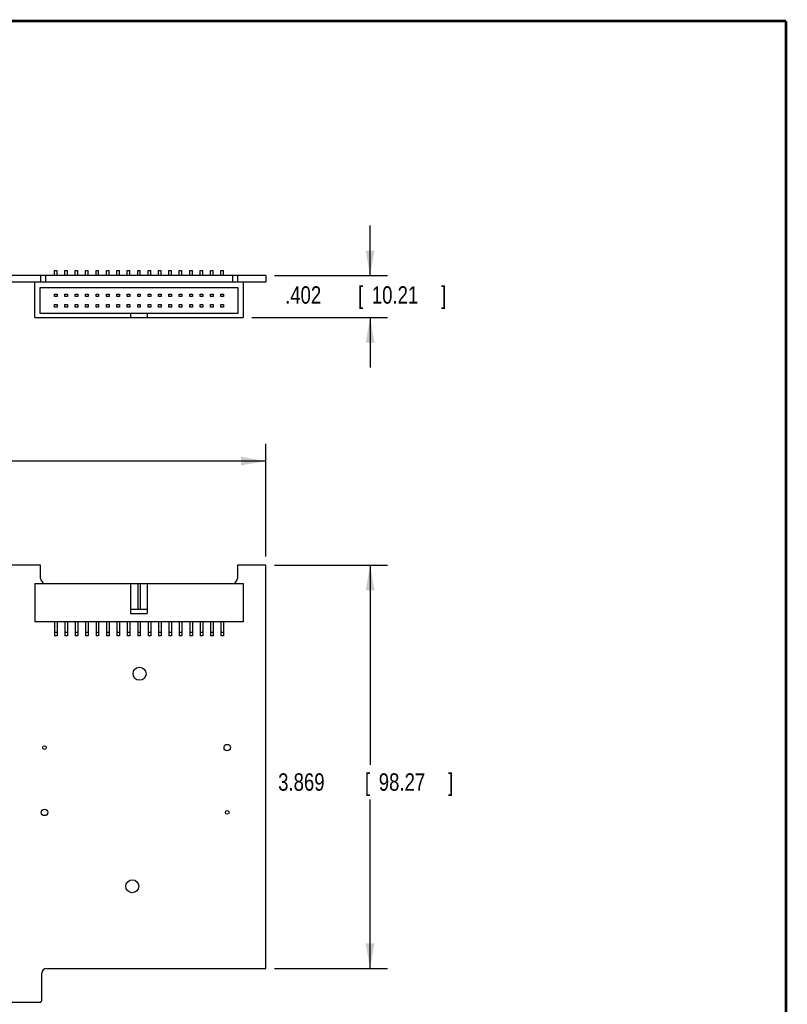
# Model space of a CAD drawing. Header units: inches. Extents: x 0.2 to 16.8, y 0.1 to 10.8.
# Tile 10 of 10: x 11.2 to 16.8, y 3.7 to 10.8. Entities that reach past the tile are written whole.
import ezdxf

# ---------------------------------------------------------------- set-up
doc = ezdxf.new("R2010")
doc.units = ezdxf.units.IN
doc.header["$LTSCALE"] = 0.935
doc.header["$MEASUREMENT"] = 0
doc.layers.get('0').update_dxf_attribs({"linetype": 'CONTINUOUS'})
doc.layers.add('DIMENSIONS', color=7, linetype='CONTINUOUS')
doc.styles.get("Standard").update_dxf_attribs({"font": 'txt', "width": 0.8})
doc.dimstyles.new('DIMSTYLE_1', dxfattribs={"dimtxt": 0.125, "dimasz": 0.18, "dimexe": 0.18, "dimexo": 0.0625, "dimgap": 0.09, "dimtad": 0, "dimtih": 1, "dimtoh": 1, "dimdec": 3, "dimlfac": 1.333333, "dimzin": 4, "dimdsep": 46, "dimtxsty": 'STANDARD', "dimblk": '_FILLED', "dimblk1": '_FILLED', "dimblk2": '_FILLED', "dimcen": 0.09, "dimadec": 0, "dimazin": 0, "dimtp": 0.005, "dimtm": 0.005, "dimtfac": 1, "dimtdec": 3, "dimtofl": 0, "dimtmove": 0, "dimatfit": 3, "dimldrblk": '_FILLED', "dimfxl": 1, "dimtolj": 1, "dimtzin": 4, "dimarcsym": 0})

# ---------------------------------------------------------------- blocks, each defined once
blk = doc.blocks.new('_FILLED')
at = {"color": 0, "linetype": 'BYBLOCK'}
blk.add_solid([(0, 0), (-1, 0.174), (-1, -0.174)], dxfattribs=at)
blk = doc.blocks.new('*D0')
at = {"layer": 'DIMENSIONS', "color": 2, "linetype": 'CONTINUOUS'}
for p, q in [((13.7538, 8.926), (13.7538, 9.286)), ((13.0663, 8.926), (13.8788, 8.926)), ((12.9013, 8.6245), (13.8788, 8.6245)), ((13.7538, 8.6245), (13.7538, 8.2645))]:
    blk.add_line(p, q, dxfattribs=at)
at = {"layer": 'DIMENSIONS', "color": 2, "linetype": 'CONTINUOUS', "xscale": 0.18, "yscale": 0.18, "zscale": 0.18}
for p, rotation in [((13.7538, 8.926), 270), ((13.7538, 8.6245), 90)]:
    blk.add_blockref('_FILLED', p, dxfattribs=dict(at, rotation=rotation))
at = {"layer": 'DIMENSIONS', "color": 2, "linetype": 'CONTINUOUS', "width": 0.8}
for s, p in [('.402', (13.1413, 8.7244)), ('[', (13.6663, 8.7244)), ('10.21', (13.7663, 8.7244)), (']', (14.2663, 8.7244))]:
    blk.add_text(s, height=0.125, dxfattribs=at).set_placement(p)
blk = doc.blocks.new('*D2')
at = {"layer": 'DIMENSIONS', "color": 2, "linetype": 'CONTINUOUS'}
for p, q in [((13.0663, 6.841), (13.8788, 6.841)), ((13.7538, 6.841), (13.7538, 5.4057)), ((13.7538, 3.9393), (13.7538, 5.1557)), ((13.0663, 3.9393), (13.8788, 3.9393))]:
    blk.add_line(p, q, dxfattribs=at)
at = {"layer": 'DIMENSIONS', "color": 2, "linetype": 'CONTINUOUS', "xscale": 0.18, "yscale": 0.18, "zscale": 0.18}
for p, rotation in [((13.7538, 6.841), 90), ((13.7538, 3.9393), 270)]:
    blk.add_blockref('_FILLED', p, dxfattribs=dict(at, rotation=rotation))
at = {"layer": 'DIMENSIONS', "color": 2, "linetype": 'CONTINUOUS', "width": 0.8}
for s, p in [('3.869', (13.0913, 5.2182)), ('[', (13.7163, 5.2182)), ('98.27', (13.8163, 5.2182)), (']', (14.3163, 5.2182))]:
    blk.add_text(s, height=0.125, dxfattribs=at).set_placement(p)
blk = doc.blocks.new('*D5')
at = {"layer": 'DIMENSIONS', "color": 2, "linetype": 'CONTINUOUS'}
for p, q in [((7.4613, 6.7205), (7.4613, 7.716)), ((13.0038, 6.9035), (13.0038, 7.716)), ((7.4613, 7.591), (9.6122, 7.591)), ((13.0038, 7.591), (11.1622, 7.591))]:
    blk.add_line(p, q, dxfattribs=at)
at = {"layer": 'DIMENSIONS', "color": 2, "linetype": 'CONTINUOUS', "xscale": 0.18, "yscale": 0.18, "zscale": 0.18, "rotation": 180}
blk.add_blockref('_FILLED', (7.4613, 7.591), dxfattribs=at)
at = {"layer": 'DIMENSIONS', "color": 2, "linetype": 'CONTINUOUS', "xscale": 0.18, "yscale": 0.18, "zscale": 0.18}
blk.add_blockref('_FILLED', (13.0038, 7.591), dxfattribs=at)
at = {"layer": 'DIMENSIONS', "color": 2, "linetype": 'CONTINUOUS', "width": 0.8}
for s, p in [('7.390', (9.6747, 7.5285)), ('[', (10.2997, 7.5285)), ('187.71', (10.3997, 7.5285)), (']', (10.9997, 7.5285))]:
    blk.add_text(s, height=0.125, dxfattribs=at).set_placement(p)

msp = doc.modelspace()

# ---------------------------------------------------------------- linework, layer by layer
at = {"color": 7, "linetype": 'CONTINUOUS'}
for p, q in [((11.4794, 8.96355), (11.49815, 8.96355)), ((11.4794, 8.92605), (11.4794, 8.96355)), ((11.49815, 8.92605), (11.49815, 8.96355)), ((11.5544, 8.96355), (11.57315, 8.96355)), ((11.5544, 8.92605), (11.5544, 8.96355)), ((11.57315, 8.92605), (11.57315, 8.96355)), ((11.6294, 8.96355), (11.64815, 8.96355)), ((11.6294, 8.92605), (11.6294, 8.96355)), ((11.64815, 8.92605), (11.64815, 8.96355)), ((11.7044, 8.96355), (11.72315, 8.96355)), ((11.7044, 8.92605), (11.7044, 8.96355)), ((11.72315, 8.92605), (11.72315, 8.96355)), ((11.7794, 8.96355), (11.79815, 8.96355)), ((11.7794, 8.92605), (11.7794, 8.96355)), ((11.79815, 8.92605), (11.79815, 8.96355)), ((11.8544, 8.96355), (11.87315, 8.96355)), ((11.8544, 8.92605), (11.8544, 8.96355)), ((11.87315, 8.92605), (11.87315, 8.96355)), ((11.9294, 8.96355), (11.94815, 8.96355)), ((11.9294, 8.92605), (11.9294, 8.96355)), ((11.94815, 8.92605), (11.94815, 8.96355)), ((12.0044, 8.96355), (12.02315, 8.96355)), ((12.0044, 8.92605), (12.0044, 8.96355)), ((12.02315, 8.92605), (12.02315, 8.96355)), ((12.0794, 8.96355), (12.09815, 8.96355)), ((12.0794, 8.92605), (12.0794, 8.96355)), ((12.09815, 8.92605), (12.09815, 8.96355)), ((12.1544, 8.96355), (12.17315, 8.96355)), ((12.1544, 8.92605), (12.1544, 8.96355)), ((12.17315, 8.92605), (12.17315, 8.96355)), ((12.2294, 8.96355), (12.24815, 8.96355)), ((12.2294, 8.92605), (12.2294, 8.96355)), ((12.24815, 8.92605), (12.24815, 8.96355)), ((12.3044, 8.96355), (12.32315, 8.96355)), ((12.3044, 8.92605), (12.3044, 8.96355)), ((12.32315, 8.92605), (12.32315, 8.96355)), ((12.3794, 8.96355), (12.39815, 8.96355)), ((12.3794, 8.92605), (12.3794, 8.96355)), ((12.39815, 8.92605), (12.39815, 8.96355)), ((12.4544, 8.96355), (12.47315, 8.96355)), ((12.4544, 8.92605), (12.4544, 8.96355)), ((12.47315, 8.92605), (12.47315, 8.96355)), ((12.5294, 8.96355), (12.54815, 8.96355)), ((12.5294, 8.92605), (12.5294, 8.96355)), ((12.54815, 8.92605), (12.54815, 8.96355)), ((12.6044, 8.96355), (12.62315, 8.96355)), ((12.6044, 8.92605), (12.6044, 8.96355)), ((12.62315, 8.92605), (12.62315, 8.96355)), ((12.6794, 8.96355), (12.69815, 8.96355)), ((12.6794, 8.92605), (12.6794, 8.96355)), ((12.69815, 8.92605), (12.69815, 8.96355)), ((13.00378, 8.92605), (7.85128, 8.92605)), ((13.00378, 8.87955), (7.85128, 8.87955)), ((11.33878, 8.62455), (11.33878, 8.87955)), ((11.38003, 8.92605), (11.38003, 8.87955)), ((11.41528, 8.92605), (11.41528, 8.87955)), ((12.76228, 8.92605), (12.76228, 8.87955)), ((12.79753, 8.92605), (12.79753, 8.87955)), ((12.83878, 8.87955), (12.83878, 8.62455)), ((13.00378, 8.92605), (13.00378, 8.87955)), ((11.37628, 8.84055), (12.80128, 8.84055)), ((11.37628, 8.65305), (11.37628, 8.84055)), ((11.4794, 8.79367), (11.49815, 8.79367)), ((11.4794, 8.77492), (11.4794, 8.79367)), ((11.49815, 8.79367), (11.49815, 8.77492)), ((11.5544, 8.79367), (11.57315, 8.79367)), ((11.5544, 8.77492), (11.5544, 8.79367)), ((11.57315, 8.79367), (11.57315, 8.77492)), ((11.6294, 8.79367), (11.64815, 8.79367)), ((11.6294, 8.77492), (11.6294, 8.79367)), ((11.64815, 8.79367), (11.64815, 8.77492)), ((11.7044, 8.79367), (11.72315, 8.79367)), ((11.7044, 8.77492), (11.7044, 8.79367)), ((11.72315, 8.79367), (11.72315, 8.77492)), ((11.7794, 8.79367), (11.79815, 8.79367)), ((11.7794, 8.77492), (11.7794, 8.79367)), ((11.79815, 8.79367), (11.79815, 8.77492)), ((11.8544, 8.79367), (11.87315, 8.79367)), ((11.8544, 8.77492), (11.8544, 8.79367)), ((11.87315, 8.79367), (11.87315, 8.77492)), ((11.9294, 8.79367), (11.94815, 8.79367)), ((11.9294, 8.77492), (11.9294, 8.79367)), ((11.94815, 8.79367), (11.94815, 8.77492)), ((12.0044, 8.79367), (12.02315, 8.79367)), ((12.0044, 8.77492), (12.0044, 8.79367)), ((12.02315, 8.79367), (12.02315, 8.77492)), ((12.0794, 8.79367), (12.09815, 8.79367)), ((12.0794, 8.77492), (12.0794, 8.79367)), ((12.09815, 8.79367), (12.09815, 8.77492)), ((12.1544, 8.79367), (12.17315, 8.79367)), ((12.1544, 8.77492), (12.1544, 8.79367)), ((12.17315, 8.79367), (12.17315, 8.77492)), ((12.2294, 8.79367), (12.24815, 8.79367)), ((12.2294, 8.77492), (12.2294, 8.79367)), ((12.24815, 8.79367), (12.24815, 8.77492)), ((12.3044, 8.79367), (12.32315, 8.79367)), ((12.3044, 8.77492), (12.3044, 8.79367)), ((12.32315, 8.79367), (12.32315, 8.77492)), ((12.3794, 8.79367), (12.39815, 8.79367)), ((12.3794, 8.77492), (12.3794, 8.79367)), ((12.39815, 8.79367), (12.39815, 8.77492)), ((12.4544, 8.79367), (12.47315, 8.79367)), ((12.4544, 8.77492), (12.4544, 8.79367)), ((12.47315, 8.79367), (12.47315, 8.77492)), ((12.5294, 8.79367), (12.54815, 8.79367)), ((12.5294, 8.77492), (12.5294, 8.79367)), ((12.54815, 8.79367), (12.54815, 8.77492)), ((12.6044, 8.79367), (12.62315, 8.79367)), ((12.6044, 8.77492), (12.6044, 8.79367)), ((12.62315, 8.79367), (12.62315, 8.77492)), ((12.6794, 8.79367), (12.69815, 8.79367)), ((12.6794, 8.77492), (12.6794, 8.79367)), ((12.69815, 8.79367), (12.69815, 8.77492)), ((12.80128, 8.84055), (12.80128, 8.65305)), ((11.49815, 8.77492), (11.4794, 8.77492)), ((11.4794, 8.71867), (11.49815, 8.71867)), ((11.4794, 8.69992), (11.4794, 8.71867)), ((11.49815, 8.71867), (11.49815, 8.69992)), ((11.57315, 8.77492), (11.5544, 8.77492)), ((11.5544, 8.71867), (11.57315, 8.71867)), ((11.5544, 8.69992), (11.5544, 8.71867)), ((11.57315, 8.71867), (11.57315, 8.69992)), ((11.64815, 8.77492), (11.6294, 8.77492)), ((11.6294, 8.71867), (11.64815, 8.71867)), ((11.6294, 8.69992), (11.6294, 8.71867)), ((11.64815, 8.71867), (11.64815, 8.69992)), ((11.72315, 8.77492), (11.7044, 8.77492)), ((11.7044, 8.71867), (11.72315, 8.71867)), ((11.7044, 8.69992), (11.7044, 8.71867)), ((11.72315, 8.71867), (11.72315, 8.69992)), ((11.79815, 8.77492), (11.7794, 8.77492)), ((11.7794, 8.71867), (11.79815, 8.71867)), ((11.7794, 8.69992), (11.7794, 8.71867)), ((11.79815, 8.71867), (11.79815, 8.69992)), ((11.87315, 8.77492), (11.8544, 8.77492)), ((11.8544, 8.71867), (11.87315, 8.71867)), ((11.8544, 8.69992), (11.8544, 8.71867)), ((11.87315, 8.71867), (11.87315, 8.69992)), ((11.94815, 8.77492), (11.9294, 8.77492)), ((11.9294, 8.71867), (11.94815, 8.71867)), ((11.9294, 8.69992), (11.9294, 8.71867)), ((11.94815, 8.71867), (11.94815, 8.69992)), ((12.02315, 8.77492), (12.0044, 8.77492)), ((12.0044, 8.71867), (12.02315, 8.71867)), ((12.0044, 8.69992), (12.0044, 8.71867)), ((12.02315, 8.71867), (12.02315, 8.69992)), ((12.09815, 8.77492), (12.0794, 8.77492)), ((12.0794, 8.71867), (12.09815, 8.71867)), ((12.0794, 8.69992), (12.0794, 8.71867)), ((12.09815, 8.71867), (12.09815, 8.69992)), ((12.17315, 8.77492), (12.1544, 8.77492)), ((12.1544, 8.71867), (12.17315, 8.71867)), ((12.1544, 8.69992), (12.1544, 8.71867)), ((12.17315, 8.71867), (12.17315, 8.69992)), ((12.24815, 8.77492), (12.2294, 8.77492)), ((12.2294, 8.71867), (12.24815, 8.71867)), ((12.2294, 8.69992), (12.2294, 8.71867)), ((12.24815, 8.71867), (12.24815, 8.69992)), ((12.32315, 8.77492), (12.3044, 8.77492)), ((12.3044, 8.71867), (12.32315, 8.71867)), ((12.3044, 8.69992), (12.3044, 8.71867)), ((12.32315, 8.71867), (12.32315, 8.69992)), ((12.39815, 8.77492), (12.3794, 8.77492)), ((12.3794, 8.71867), (12.39815, 8.71867)), ((12.3794, 8.69992), (12.3794, 8.71867)), ((12.39815, 8.71867), (12.39815, 8.69992)), ((12.47315, 8.77492), (12.4544, 8.77492)), ((12.4544, 8.71867), (12.47315, 8.71867)), ((12.4544, 8.69992), (12.4544, 8.71867)), ((12.47315, 8.71867), (12.47315, 8.69992)), ((12.54815, 8.77492), (12.5294, 8.77492)), ((12.5294, 8.71867), (12.54815, 8.71867)), ((12.5294, 8.69992), (12.5294, 8.71867)), ((12.54815, 8.71867), (12.54815, 8.69992)), ((12.62315, 8.77492), (12.6044, 8.77492)), ((12.6044, 8.71867), (12.62315, 8.71867)), ((12.6044, 8.69992), (12.6044, 8.71867)), ((12.62315, 8.71867), (12.62315, 8.69992)), ((12.69815, 8.77492), (12.6794, 8.77492)), ((12.6794, 8.71867), (12.69815, 8.71867)), ((12.6794, 8.69992), (12.6794, 8.71867)), ((12.69815, 8.71867), (12.69815, 8.69992)), ((12.80128, 8.65305), (11.37628, 8.65305)), ((11.49815, 8.69992), (11.4794, 8.69992)), ((11.57315, 8.69992), (11.5544, 8.69992)), ((11.64815, 8.69992), (11.6294, 8.69992)), ((11.72315, 8.69992), (11.7044, 8.69992)), ((11.79815, 8.69992), (11.7794, 8.69992)), ((11.87315, 8.69992), (11.8544, 8.69992)), ((11.94815, 8.69992), (11.9294, 8.69992)), ((12.02315, 8.69992), (12.0044, 8.69992)), ((12.02878, 8.65305), (12.02878, 8.62455)), ((12.09815, 8.69992), (12.0794, 8.69992)), ((12.14878, 8.65305), (12.14878, 8.62455)), ((12.17315, 8.69992), (12.1544, 8.69992)), ((12.24815, 8.69992), (12.2294, 8.69992)), ((12.32315, 8.69992), (12.3044, 8.69992)), ((12.39815, 8.69992), (12.3794, 8.69992)), ((12.47315, 8.69992), (12.4544, 8.69992)), ((12.54815, 8.69992), (12.5294, 8.69992)), ((12.62315, 8.69992), (12.6044, 8.69992)), ((12.69815, 8.69992), (12.6794, 8.69992)), ((11.33878, 8.62455), (12.83878, 8.62455)), ((11.38003, 6.84104), (7.85128, 6.84104)), ((11.38003, 6.74579), (11.38003, 6.84104)), ((13.00378, 6.84104), (12.79753, 6.84104)), ((12.79753, 6.84104), (12.79753, 6.74579)), ((13.00378, 3.93929), (13.00378, 6.84104)), ((11.33878, 6.71054), (11.33878, 6.43304)), ((11.33878, 6.71054), (12.83878, 6.71054)), ((12.02878, 6.71054), (12.02878, 6.49304)), ((12.0794, 6.71054), (12.0794, 6.52304)), ((12.09815, 6.71054), (12.09815, 6.52304)), ((12.14878, 6.71054), (12.14878, 6.49304)), ((12.83878, 6.71054), (12.83878, 6.43304)), ((12.14878, 6.52304), (12.02878, 6.52304)), ((12.02878, 6.49304), (12.14878, 6.49304)), ((12.83878, 6.43304), (11.33878, 6.43304)), ((11.4794, 6.43304), (11.4794, 6.33367)), ((11.49815, 6.43304), (11.49815, 6.33367)), ((11.5544, 6.43304), (11.5544, 6.33367)), ((11.57315, 6.43304), (11.57315, 6.33367)), ((11.6294, 6.43304), (11.6294, 6.33367)), ((11.64815, 6.43304), (11.64815, 6.33367)), ((11.7044, 6.43304), (11.7044, 6.33367)), ((11.72315, 6.43304), (11.72315, 6.33367)), ((11.7794, 6.43304), (11.7794, 6.33367)), ((11.79815, 6.43304), (11.79815, 6.33367)), ((11.8544, 6.43304), (11.8544, 6.33367)), ((11.87315, 6.43304), (11.87315, 6.33367)), ((11.9294, 6.43304), (11.9294, 6.33367)), ((11.94815, 6.43304), (11.94815, 6.33367)), ((12.0044, 6.43304), (12.0044, 6.33367)), ((12.02315, 6.43304), (12.02315, 6.33367)), ((12.0794, 6.43304), (12.0794, 6.33367)), ((12.09815, 6.43304), (12.09815, 6.33367)), ((12.1544, 6.43304), (12.1544, 6.33367)), ((12.17315, 6.43304), (12.17315, 6.33367)), ((12.2294, 6.43304), (12.2294, 6.33367)), ((12.24815, 6.43304), (12.24815, 6.33367)), ((12.3044, 6.43304), (12.3044, 6.33367)), ((12.32315, 6.43304), (12.32315, 6.33367)), ((12.3794, 6.43304), (12.3794, 6.33367)), ((12.39815, 6.43304), (12.39815, 6.33367)), ((12.4544, 6.43304), (12.4544, 6.33367)), ((12.47315, 6.43304), (12.47315, 6.33367)), ((12.5294, 6.43304), (12.5294, 6.33367)), ((12.54815, 6.43304), (12.54815, 6.33367)), ((12.6044, 6.43304), (12.6044, 6.33367)), ((12.62315, 6.43304), (12.62315, 6.33367)), ((12.6794, 6.43304), (12.6794, 6.33367)), ((12.69815, 6.43304), (12.69815, 6.33367)), ((11.49815, 6.35804), (11.4794, 6.35804)), ((11.49815, 6.33367), (11.4794, 6.33367)), ((11.57315, 6.35804), (11.5544, 6.35804)), ((11.57315, 6.33367), (11.5544, 6.33367)), ((11.64815, 6.35804), (11.6294, 6.35804)), ((11.64815, 6.33367), (11.6294, 6.33367)), ((11.72315, 6.35804), (11.7044, 6.35804)), ((11.72315, 6.33367), (11.7044, 6.33367)), ((11.79815, 6.35804), (11.7794, 6.35804)), ((11.79815, 6.33367), (11.7794, 6.33367)), ((11.87315, 6.35804), (11.8544, 6.35804)), ((11.87315, 6.33367), (11.8544, 6.33367)), ((11.94815, 6.35804), (11.9294, 6.35804)), ((11.94815, 6.33367), (11.9294, 6.33367)), ((12.02315, 6.35804), (12.0044, 6.35804)), ((12.02315, 6.33367), (12.0044, 6.33367)), ((12.09815, 6.35804), (12.0794, 6.35804)), ((12.09815, 6.33367), (12.0794, 6.33367)), ((12.17315, 6.35804), (12.1544, 6.35804)), ((12.17315, 6.33367), (12.1544, 6.33367)), ((12.24815, 6.35804), (12.2294, 6.35804)), ((12.24815, 6.33367), (12.2294, 6.33367)), ((12.32315, 6.35804), (12.3044, 6.35804)), ((12.32315, 6.33367), (12.3044, 6.33367)), ((12.39815, 6.35804), (12.3794, 6.35804)), ((12.39815, 6.33367), (12.3794, 6.33367)), ((12.47315, 6.35804), (12.4544, 6.35804)), ((12.47315, 6.33367), (12.4544, 6.33367)), ((12.54815, 6.35804), (12.5294, 6.35804)), ((12.54815, 6.33367), (12.5294, 6.33367)), ((12.62315, 6.35804), (12.6044, 6.35804)), ((12.62315, 6.33367), (12.6044, 6.33367)), ((12.69815, 6.35804), (12.6794, 6.35804)), ((12.69815, 6.33367), (12.6794, 6.33367)), ((11.38828, 3.70679), (11.38828, 3.90404)), ((11.42353, 3.93929), (13.00378, 3.93929)), ((10.9709, 3.69554), (11.37703, 3.69554)), ((11.37703, 3.69554), (11.38828, 3.70679))]:
    msp.add_line(p, q, dxfattribs=at)
at = {"color": 7, "linetype": 'CONTINUOUS', "const_width": 0.02}
for points in [[(16.75, 10.75859), (0.25, 10.75859)], [(16.75, 0.25859), (16.75, 10.75859)]]:
    msp.add_lwpolyline(points, dxfattribs=at)
at = {"color": 7, "linetype": 'CONTINUOUS'}
for centre, radius in [((12.09253, 6.06029), 0.04688), ((11.40778, 5.52854), 0.01312), ((12.72471, 5.52854), 0.02325), ((11.40778, 5.06204), 0.02325), ((12.72471, 5.06204), 0.01312), ((12.04078, 4.53029), 0.04688)]:
    msp.add_circle(centre, radius, dxfattribs=at)
for centre, start, end in [((11.41528, 6.74579), 180, 270), ((12.76228, 6.74579), 270, 360), ((11.42353, 3.90404), 90, 180)]:
    msp.add_arc(centre, 0.03525, start, end, dxfattribs=at)

# ---------------------------------------------------------------- dimensions: what is measured, and where the dimension line sits
at = {"layer": 'DIMENSIONS', "color": 2, "linetype": 'CONTINUOUS'}
for base, p1, p2, angle, picture, middle in [((13.75378, 8.92605), (12.90128, 8.62455), (13.06628, 8.92605), 90, '*D0', (13.75378, 8.7869)), ((7.46128, 7.59104), (13.00378, 6.90354), (7.46128, 6.72054), 180, '*D5', (10.38725, 7.59104)), ((13.75378, 6.84104), (13.06628, 3.93929), (13.06628, 6.84104), 90, '*D2', (13.75378, 5.28072))]:
    dim = msp.add_linear_dim(base=base, p1=p1, p2=p2, angle=angle, dimstyle='DIMSTYLE_1', dxfattribs=at)
    dim.commit()
    dim.dimension.update_dxf_attribs({"geometry": picture, "text_midpoint": middle, "dimtype": 160})

doc.saveas('drawing.dxf')
